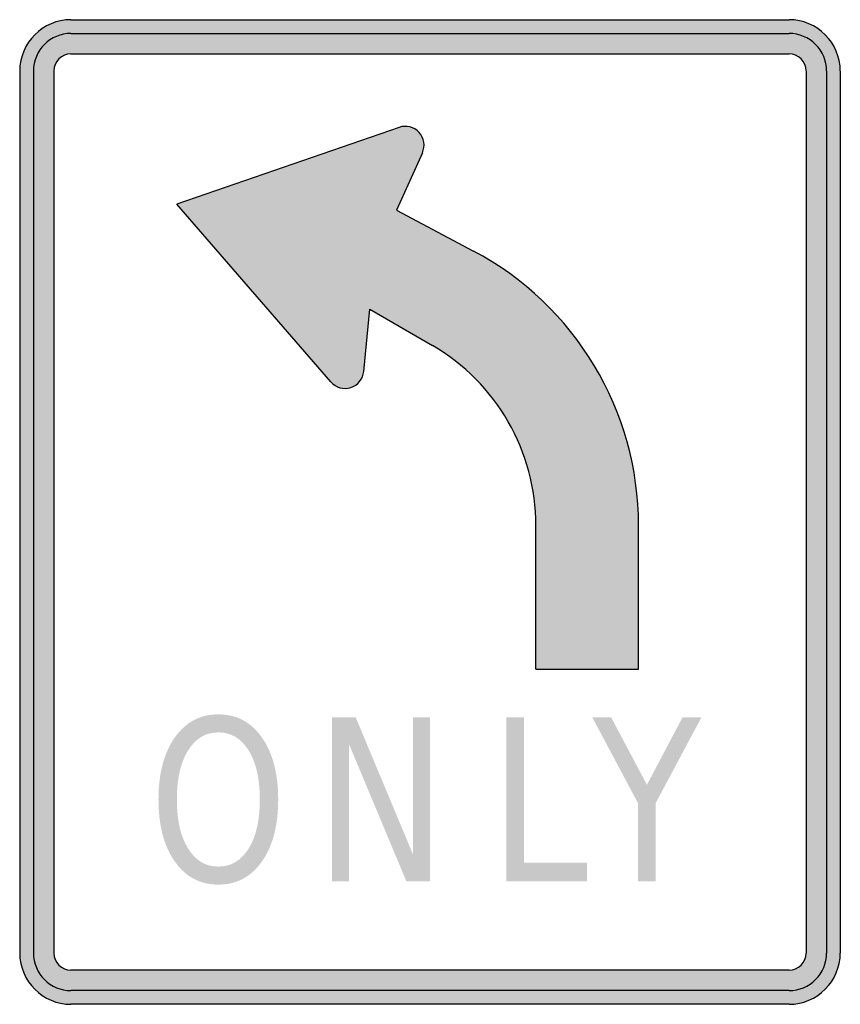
# Model space of a CAD drawing. Header units: inches. Extents: x -15 to 15, y -18 to 18.
import ezdxf

# ---------------------------------------------------------------- set-up
doc = ezdxf.new("R2010")
doc.units = ezdxf.units.IN
doc.header["$MEASUREMENT"] = 0

msp = doc.modelspace()

# ---------------------------------------------------------------- hatches: boundary and pattern name
h = msp.add_hatch(color=7)
h.paths.add_polyline_path([(13.122, -18), (-13.128, -18), (-13.38, -17.982), (-13.626, -17.934), (-13.854, -17.85), (-14.07, -17.742), (-14.268, -17.61), (-14.448, -17.448), (-14.61, -17.268), (-14.742, -17.07), (-14.85, -16.854), (-14.934, -16.626), (-14.982, -16.38), (-15, -16.128), (-15, 16.122), (-14.982, 16.38), (-14.934, 16.626), (-14.85, 16.854), (-14.742, 17.07), (-14.61, 17.268), (-14.448, 17.448), (-14.268, 17.61), (-14.07, 17.742), (-13.854, 17.85), (-13.626, 17.934), (-13.38, 17.982), (-13.128, 18), (13.122, 18), (13.38, 17.982), (13.626, 17.934), (13.854, 17.85), (14.07, 17.742), (14.268, 17.61), (14.448, 17.448), (14.61, 17.268), (14.742, 17.07), (14.85, 16.854), (14.934, 16.626), (14.982, 16.38), (15, 16.122), (15, -16.128), (14.982, -16.38), (14.934, -16.626), (14.85, -16.854), (14.742, -17.07), (14.61, -17.268), (14.448, -17.448), (14.268, -17.61), (14.07, -17.742), (13.854, -17.85), (13.626, -17.934), (13.38, -17.982), (13.122, -18)])
h.paths.add_polyline_path([(-13.746, 16.122), (-13.728, 16.29), (-13.662, 16.44), (-13.566, 16.566), (-13.44, 16.662), (-13.29, 16.728), (-13.128, 16.752), (13.122, 16.746), (13.29, 16.728), (13.44, 16.662), (13.566, 16.566), (13.662, 16.44), (13.728, 16.29), (13.746, 16.122), (13.746, -16.128), (13.728, -16.29), (13.662, -16.44), (13.566, -16.566), (13.44, -16.662), (13.29, -16.728), (13.122, -16.746), (-13.128, -16.746), (-13.29, -16.728), (-13.44, -16.662), (-13.566, -16.566), (-13.662, -16.44), (-13.728, -16.29), (-13.746, -16.128), (-13.746, 16.122)], flags=0)
for points in [[(7.626, -0.498), (7.614, 0.024), (7.578, 0.546), (7.518, 1.056), (7.434, 1.566), (7.332, 2.07), (7.206, 2.568), (7.056, 3.054), (6.888, 3.534), (6.696, 4.002), (6.486, 4.464), (6.252, 4.914), (6, 5.358), (5.73, 5.784), (5.442, 6.204), (5.13, 6.606), (4.806, 6.996), (4.464, 7.368), (4.104, 7.728), (3.726, 8.076), (3.33, 8.406), (2.916, 8.718), (2.49, 9.012), (2.052, 9.288), (1.59, 9.54), (-1.224, 11.04), (-0.282, 13.128), (-0.234, 13.26), (-0.216, 13.392), (-0.228, 13.524), (-0.258, 13.65), (-0.318, 13.77), (-0.396, 13.878), (-0.498, 13.968), (-0.612, 14.034), (-0.738, 14.082), (-0.864, 14.1), (-1.002, 14.094), (-1.134, 14.064), (-9.252, 11.25), (-3.624, 4.752), (-3.528, 4.662), (-3.414, 4.59), (-3.294, 4.542), (-3.162, 4.518), (-3.03, 4.518), (-2.898, 4.548), (-2.772, 4.602), (-2.664, 4.674), (-2.574, 4.77), (-2.496, 4.878), (-2.448, 5.004), (-2.424, 5.136), (-2.196, 7.416), (0.09, 6.09), (0.378, 5.91), (0.654, 5.724), (0.924, 5.526), (1.182, 5.316), (1.434, 5.094), (1.668, 4.866), (1.896, 4.626), (2.112, 4.374), (2.316, 4.116), (2.508, 3.852), (2.694, 3.582), (2.862, 3.3), (3.018, 3.012), (3.162, 2.718), (3.294, 2.418), (3.414, 2.112), (3.522, 1.8), (3.612, 1.482), (3.69, 1.158), (3.756, 0.834), (3.81, 0.504), (3.846, 0.174), (3.87, -0.162), (3.876, -0.498), (3.876, -5.748), (7.626, -5.748), (7.626, -0.498)], [(-3.58, -7.507), (-2.717, -7.507), (-0.619, -12.527), (-0.619, -7.507), (0.001, -7.507), (0.001, -13.507), (-0.862, -13.507), (-2.96, -8.488), (-2.96, -13.507), (-3.58, -13.507), (-3.58, -7.507)], [(2.791, -7.507), (3.432, -7.507), (3.432, -12.824), (5.734, -12.824), (5.734, -13.507), (2.791, -13.507), (2.791, -7.507)], [(5.931, -7.507), (6.621, -7.507), (7.931, -9.975), (9.233, -7.507), (9.923, -7.507), (8.248, -10.65), (8.248, -13.507), (7.607, -13.507), (7.607, -10.65), (5.931, -7.507)]]:
    msp.add_hatch(color=7).paths.add_polyline_path(points)
h = msp.add_hatch(color=7)
edge = h.paths.add_edge_path()
edge.add_spline(control_points=[(-7.736, -7.399), (-7.072, -7.399), (-6.542, -7.681), (-6.145, -8.245), (-5.748, -8.809), (-5.55, -9.565), (-5.55, -10.513), (-5.55, -11.459), (-5.748, -12.214), (-6.145, -12.778), (-6.542, -13.342), (-7.072, -13.624), (-7.736, -13.624), (-8.4, -13.624), (-8.931, -13.342), (-9.329, -12.78), (-9.727, -12.217), (-9.926, -11.462), (-9.926, -10.513), (-9.926, -9.565), (-9.727, -8.809), (-9.329, -8.245), (-8.931, -7.681), (-8.4, -7.399), (-7.736, -7.399)], knot_values=[0, 0, 0, 0, 1, 1, 1, 2, 2, 2, 3, 3, 3, 4, 4, 4, 5, 5, 5, 6, 6, 6, 7, 7, 7, 8, 8, 8, 8], degree=3, periodic=0)
edge = h.paths.add_edge_path(flags=0)
edge.add_spline(control_points=[(-7.736, -8.058), (-8.201, -8.058), (-8.57, -8.278), (-8.843, -8.717), (-9.117, -9.156), (-9.253, -9.755), (-9.253, -10.513), (-9.253, -11.269), (-9.117, -11.866), (-8.843, -12.306), (-8.57, -12.745), (-8.201, -12.965), (-7.736, -12.965), (-7.271, -12.965), (-6.903, -12.745), (-6.631, -12.306), (-6.358, -11.866), (-6.222, -11.269), (-6.222, -10.513), (-6.222, -9.755), (-6.358, -9.156), (-6.631, -8.717), (-6.903, -8.278), (-7.271, -8.058), (-7.736, -8.058)], knot_values=[0, 0, 0, 0, 1, 1, 1, 2, 2, 2, 3, 3, 3, 4, 4, 4, 5, 5, 5, 6, 6, 6, 7, 7, 7, 8, 8, 8, 8], degree=3, periodic=0)

# ---------------------------------------------------------------- linework, layer by layer
at = {"color": 7}
for p, q in [((-13.126, 18), (13.126, 18)), ((-13.126, 17.5), (13.126, 17.5)), ((-13.126, 16.749), (13.126, 16.749)), ((-15, 16.124), (-15, -16.125)), ((-14.499, 16.124), (-14.499, -16.125)), ((-13.747, 16.124), (-13.747, -16.125)), ((13.749, 16.124), (13.749, -16.125)), ((14.5, 16.124), (14.5, -16.125)), ((15, 16.124), (15, -16.125)), ((-1.131, 14.064), (-9.25, 11.25)), ((-0.278, 13.131), (-1.223, 11.04)), ((-3.626, 4.754), (-9.25, 11.25)), ((-1.223, 11.04), (1.593, 9.541)), ((-2.421, 5.135), (-2.194, 7.418)), ((-2.194, 7.418), (0.089, 6.088)), ((3.874, -5.75), (3.874, -0.5)), ((7.624, -5.75), (7.626, -0.5)), ((3.874, -5.75), (7.624, -5.75)), ((13.126, -16.747), (-13.126, -16.747)), ((13.126, -17.499), (-13.126, -17.499)), ((13.126, -18), (-13.126, -18))]:
    msp.add_line(p, q, dxfattribs=at)
for points in [[(-13.125, 18), (-14.16, 18), (-15, 17.16), (-15, 16.125)], [(15, 16.125), (15, 17.16), (14.16, 18), (13.125, 18)], [(-13.125, 17.499), (-13.884, 17.499), (-14.499, 16.884), (-14.499, 16.125)], [(14.5, 16.125), (14.5, 16.884), (13.884, 17.499), (13.125, 17.499)], [(-13.125, 16.748), (-13.469, 16.748), (-13.748, 16.469), (-13.748, 16.125)], [(13.748, 16.125), (13.748, 16.469), (13.469, 16.748), (13.125, 16.748)], [(7.625, -0.5), (7.625, 3.705), (5.305, 7.567), (1.593, 9.542)], [(3.875, -0.5), (3.875, 2.213), (2.433, 4.722), (0.089, 6.088)], [(-15, -16.125), (-15, -17.161), (-14.16, -18), (-13.125, -18)], [(-14.499, -16.125), (-14.499, -16.884), (-13.884, -17.5), (-13.125, -17.5)], [(-13.748, -16.125), (-13.748, -16.469), (-13.469, -16.748), (-13.125, -16.748)], [(13.125, -18), (14.16, -18), (15, -17.161), (15, -16.125)], [(13.125, -17.5), (13.884, -17.5), (14.5, -16.884), (14.5, -16.125)], [(13.125, -16.748), (13.469, -16.748), (13.748, -16.469), (13.748, -16.125)]]:
    msp.add_open_spline(points, degree=3, dxfattribs=at)
for points in [[(-0.279, 13.131), (-0.166, 13.381), (-0.213, 13.675), (-0.398, 13.877), (-0.583, 14.08), (-0.871, 14.153), (-1.131, 14.063)], [(-3.625, 4.754), (-3.445, 4.546), (-3.159, 4.465), (-2.898, 4.548), (-2.636, 4.631), (-2.449, 4.862), (-2.421, 5.135)]]:
    msp.add_open_spline(points, degree=3, knots=[0, 0, 0, 0, 1, 1, 1, 2, 2, 2, 2], dxfattribs=at)

doc.saveas('drawing.dxf')
